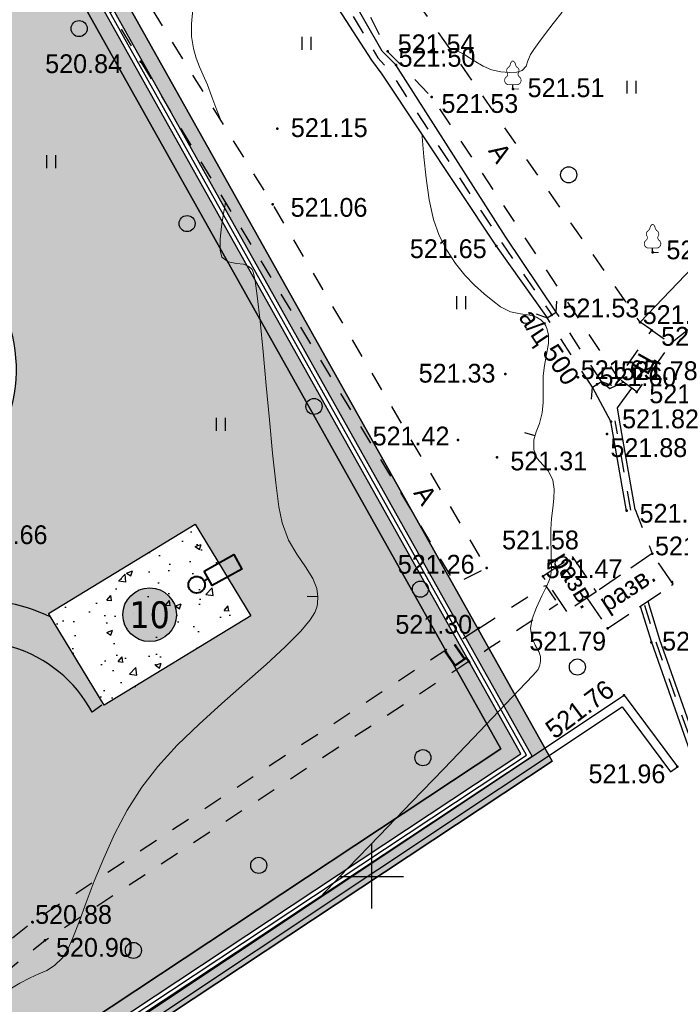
# Model space of a CAD drawing. Header units: millimetres. Extents: x -1128748 to 3035412, y -2195448 to -435774.
# Tile 127 of 159: x 906588 to 937376, y -1544673 to -1498815. Entities that reach past the tile are written whole.
import ezdxf
from ezdxf.enums import TextEntityAlignment as Align

# ---------------------------------------------------------------- set-up
doc = ezdxf.new("R2010")
doc.units = ezdxf.units.MM
for name, pattern in [('Д_ТРОТ_ТРУБА', [3, 1.5, -1.5]), ('ДОРОГИ_СТРОЯЩ', [9, 8, -1]), ('ЗД_СТР_РАЗВ', [3, 2, -1])]:
    doc.linetypes.add(name, pattern=pattern)
for name, color, linetype in [('(001) Сетка', 92, 'Continuous'), ('(004) Точки рельефа', 7, 'Continuous'), ('(004a) Точки рельефа (отк.)', 7, 'Continuous'), ('(007) Здания', 7, 'Continuous'), ('(017) Канализация', 22, 'KANALIS_K_1'), ('(022) Возд. Линии', 7, 'Continuous'), ('(025) Дорога', 7, 'Continuous'), ('(027) Гидрография', 7, 'Continuous'), ('(028) Гидротехн.', 7, 'Continuous'), ('(031) Горизонтали', 42, 'Continuous'), ('(035) Откосы', 7, 'Continuous'), ('(036) Растительность', 7, 'Continuous'), ('(038) Деревья', 7, 'Continuous'), ('(040) Ограда', 7, 'Continuous'), ('1', 7, 'Continuous'), ('GLUXOY OG', 7, 'Continuous'), ('Цоколь', 7, 'Continuous')]:
    doc.layers.add(name, color=color, linetype=linetype)
doc.layers.add('(042) Бергштрих', color=32, linetype='Continuous', lineweight=30)
doc.styles.add('BM-431', font='txt')
doc.styles.add('D-431', font='txt')
doc.styles.get("Standard").update_dxf_attribs({"font": 'arial.ttf'})
doc.styles.add('Tahoma', font='tahoma.ttf')
doc.linetypes.add('KANALIS_K_1', pattern='A,1,[">",Standard,S=1.8,R=0,X=-0.9,Y=-0.9],3,-1,["К",Standard,S=1.8,R=0,X=-0.9,Y=-0.9],-1,10', length=16)
doc.linetypes.add('ОГРАДА_БЕТ', pattern='A,4,["|",Standard,S=0.8,R=0,X=0,Y=-0.8],4', length=8)
doc.linetypes.add('ОГРАДА_ГЛИН', pattern='A,4,["|",Standard,S=0.8,R=0,X=0,Y=-0.8],0.5,["|",Standard,S=0.8,R=0,X=0,Y=-0.8],3.5', length=8)
doc.linetypes.add('ОТКОСЫ_НЕУКР', pattern='A,0.5,["|",Standard,S=1.2,R=0,X=0,Y=-1.2],1,["|",Standard,S=0.5,R=0,X=0,Y=-0.5],0.5', length=2)

# ---------------------------------------------------------------- blocks, each defined once
blk = doc.blocks.new('d')
at = {"layer": '(038) Деревья'}
blk.add_ellipse((0, 0), major_axis=(0.265, 0.265), ratio=1, start_param=5.497787, end_param=11.780972, dxfattribs=at)
blk = doc.blocks.new('I04010')
for p, q in [((-0.412273, 0.007146), (-0.412273, 1.207146)), ((0.387727, 1.207146), (0.387727, 0.007146))]:
    blk.add_line(p, q)
blk = doc.blocks.new('Setka')
at = {"layer": '(001) Сетка'}
for p, q in [((0, 1.5), (0, -1.5)), ((-1.5, 0), (1.5, 0))]:
    blk.add_line(p, q, dxfattribs=at)
blk = doc.blocks.new('karagach-flat-41')
at = {"layer": '(038) Деревья', "const_width": 0.0375}
for points in [[(-0.208, 1.009, 0.430853), (-0.255, 0.753, 0.548276)], [(-0.208, 1.009, 0.181567), (-0.117, 1.159, 0.303004)], [(0, 1.312, 0.246034), (-0.117, 1.159, 0.489079)], [(0, 1.312, -0.246034), (0.117, 1.159, -0.489079)], [(0.208, 1.009, -0.181567), (0.117, 1.159, -0.303004)], [(0.208, 1.009, -0.430853), (0.255, 0.753, -0.548276)], [(-0.315, 0.559, 0.626949), (-0.218, 0.206, 0.702465)], [(-0.315, 0.559, 0.383603), (-0.255, 0.753, 0.352912)], [(0.315, 0.559, -0.626949), (0.218, 0.206, -0.702465)], [(0.315, 0.559, -0.383603), (0.255, 0.753, -0.352912)]]:
    blk.add_lwpolyline(points, format="xyb", dxfattribs=at)
for points in [[(0, 0.206), (-0.218, 0.206)], [(0, 0), (0, 0.206)], [(0, 0.206), (0.218, 0.206)], [(0, 0), (0.281, 0)]]:
    blk.add_lwpolyline(points, dxfattribs=at)
at = {"layer": '(038) Деревья'}
blk.add_lwpolyline([(0, 0), (0, 0.206)], dxfattribs=at)
blk = doc.blocks.new('karagach-flat-40-flat-1')
at = {"layer": '(038) Деревья', "const_width": 0.0375}
for points in [[(-0.208, 1.009, 0.430853), (-0.255, 0.753, 0.548276)], [(-0.208, 1.009, 0.181567), (-0.117, 1.159, 0.303004)], [(0, 1.312, 0.246034), (-0.117, 1.159, 0.489079)], [(0, 1.312, -0.246034), (0.117, 1.159, -0.489079)], [(0.208, 1.009, -0.181567), (0.117, 1.159, -0.303004)], [(0.208, 1.009, -0.430853), (0.255, 0.753, -0.548276)], [(-0.315, 0.559, 0.626949), (-0.218, 0.206, 0.702465)], [(-0.315, 0.559, 0.383603), (-0.255, 0.753, 0.352912)], [(0.315, 0.559, -0.626949), (0.218, 0.206, -0.702465)], [(0.315, 0.559, -0.383603), (0.255, 0.753, -0.352912)]]:
    blk.add_lwpolyline(points, format="xyb", dxfattribs=at)
for points in [[(0, 0.206), (-0.218, 0.206)], [(0, 0), (0, 0.206)], [(0, 0.206), (0.218, 0.206)], [(0, 0), (0.281, 0)]]:
    blk.add_lwpolyline(points, dxfattribs=at)
at = {"layer": '(038) Деревья'}
blk.add_lwpolyline([(0, 0), (0, 0.206)], dxfattribs=at)
blk = doc.blocks.new('A$C05d28b1e')
at = {"layer": '(004) Точки рельефа', "color": 7, "linetype": 'ByBlock', "lineweight": -2}
for p in [(-14907, 26254), (-26424, 25780), (-9071, 24497), (-12857, 24135), (-20053, 22648), (-20261, 19133), (-9844, 17183), (-2560, 16887), (-7259, 13976), (-2596, 13263), (-9423, 11234), (-4498, 9010), (-11629, 8160), (-3773, 4854), (-6262, 2603), (-10293, 2193), (-1648, 1539), (-10649, -610), (-4654, -626), (-2611, -1269), (-3888, -3735), (-1406, -7062), (-31459, -14302), (-31455, -14304), (-30870, -15143)]:
    blk.add_point(p, dxfattribs=at)
at = {"layer": '(004a) Точки рельефа (отк.)', "color": 7, "linetype": 'ByBlock', "lineweight": -2}
for p in [(-14522, 25619), (-3144, 13637), (-6030, 11068), (-4164, 11022), (-5155, 10744), (-3298, 10393), (-4679, 8434), (-9808, 7352), (-2573, 2863), (-7668, 1805)]:
    blk.add_point(p, dxfattribs=at)
at = {"layer": '(007) Здания', "linetype": 'ЗД_СТР_РАЗВ', "ltscale": 600}
for points in [[(-4654, -626), (-1608, 1440), (-2573, 2863), (-5619, 797)], [(-7668, 1805), (-6305, 2730), (-5191, 1088), (-6555, 163)]]:
    blk.add_lwpolyline(points, close=True, dxfattribs=at)
at = {"layer": '(025) Дорога', "linetype": 'Д_ТРОТ_ТРУБА', "ltscale": 600, "flags": 128}
for points in [[(-2596, 13263), (-3144, 13637), (-13462, 28471), (-17211, 34931), (-24202, 51467), (-24593, 54534), (-22584, 57991), (-18196, 60973), (-5102, 68075), (38937, 59146), (59831, 53401), (40293, 39065), (36909, 36534)], [(-25477, 47107), (-14907, 26254), (-12857, 24135), (-4164, 11022)], [(-32885, 36540), (-26424, 25780), (-11763, 1473), (-10293, 2193), (-20261, 19133), (-31505, 37317), (-32885, 36540)], [(-3298, 10393), (-4164, 11022), (-2596, 13263), (-1712, 12644), (-3298, 10393)], [(-3379, 4923), (-2573, 2863)], [(-10649, -610), (-7558, 1379), (-6970, 523)], [(-10649, -610), (-31459, -14302), (-41295, -22160), (-53952, -32202), (-53258, -33117), (-51880, -32135), (-43532, -25342), (-30870, -15143), (-10168, -1527), (-6970, 523)]]:
    blk.add_lwpolyline(points, dxfattribs=at)
at = {"layer": '(027) Гидрография', "color": 3, "ltscale": 600}
for points in [[(-4498, 9010), (-5365, 10608)], [(-4945, 10880), (-4548, 10545), (-3930, 10843)], [(-4104, 9079), (-4193, 9656), (-3534, 10564)]]:
    blk.add_lwpolyline(points, dxfattribs=at)
at = {"layer": '(028) Гидротехн.', "ltscale": 600}
for points in [[(-7049, 14112), (-9397, 17594), (-14522, 25619), (-15158, 26263), (-17417, 30209), (-20727, 37369), (-25662, 47079), (-27517, 50208), (-31513, 56567)], [(-32267, 56099), (-26306, 46938), (-21495, 37129), (-18218, 29815), (-15652, 25845), (-15177, 25186), (-9844, 17183), (-7469, 13840)], [(-3773, 4854), (-4498, 9010)], [(-3379, 4923), (-4104, 9079)], [(-2785, 641), (-2231, -1143), (-68, -7283)], [(-3131, 407), (-2611, -1269), (-404, -7534)]]:
    blk.add_lwpolyline(points, dxfattribs=at)
at = {"layer": '(028) Гидротехн.', "color": 3, "linetype": 'Д_ТРОТ_ТРУБА', "ltscale": 600, "flags": 128}
for points in [[(-31890, 56333), (-26014, 47040), (-21105, 37304), (-17797, 30023), (-15360, 25947), (-14809, 25337), (-9552, 17285), (-7259, 13976)], [(-3576, 4888), (-4301, 9044)], [(-2940, 466), (-2421, -1206), (-215, -7467)]]:
    blk.add_lwpolyline(points, dxfattribs=at)
at = {"layer": '(028) Гидротехн.', "linetype": 'Д_ТРОТ_ТРУБА', "ltscale": 600}
for points in [[(-7984, 14025), (-7469, 13840), (-7049, 14112), (-7025, 14612)], [(-5365, 10608), (-7469, 13840)], [(-4945, 10880), (-7049, 14112)], [(-5403, 10061), (-5365, 10608), (-4945, 10880), (-4479, 10701)]]:
    blk.add_lwpolyline(points, dxfattribs=at)
at = {"layer": '(031) Горизонтали', "color": 42, "linetype": 'Continuous', "lineweight": 0, "ltscale": 600}
for points in [[(-22680, 23046), (-22867, 23522), (-23094, 24143), (-23302, 24694), (-23499, 25140), (-23677, 25535), (-23830, 25932), (-23954, 26386), (-24043, 26951), (-24053, 27542), (-23986, 28198)], [(-12033, 26416), (-12033, 26416), (-11706, 26310), (-11310, 26084), (-10882, 25811), (-10455, 25558), (-10065, 25397), (-9627, 25304), (-9228, 25261), (-8889, 25277), (-8634, 25362), (-8455, 25559), (-8372, 25814), (-8243, 26114), (-8094, 26334), (-7858, 26663), (-7550, 27078), (-7186, 27557), (-6781, 28077)], [(-18086, -13176), (-16756, -11794), (-15283, -10264), (-13772, -8696), (-12295, -7160), (-10921, -5731), (-9724, -4481), (-8772, -3483), (-8138, -2810), (-7893, -2534), (-7807, -2334), (-7776, -2154), (-7783, -1935), (-7867, -1701), (-8030, -1396), (-8187, -1031), (-8253, -616), (-8166, -183), (-7962, 352), (-7716, 890), (-7501, 1332), (-7388, 1579), (-7338, 1736), (-7305, 1863), (-7281, 2025), (-7275, 2222), (-7281, 2552), (-7292, 2980), (-7300, 3472), (-7300, 3993), (-7268, 4499), (-7211, 4975), (-7161, 5425), (-7150, 5858), (-7212, 6277), (-7410, 6698), (-7677, 6999), (-7932, 7298), (-8092, 7714), (-8094, 8161), (-7980, 8536), (-7827, 8925), (-7710, 9415), (-7665, 9898), (-7656, 10278), (-7662, 10659), (-7657, 11148), (-7599, 11629), (-7497, 12136), (-7416, 12642), (-7413, 13030), (-7469, 13304), (-7542, 13475), (-7590, 13556), (-7645, 13631), (-7766, 13753), (-7970, 13878), (-8281, 13969), (-8713, 14032), (-9175, 14129), (-9644, 14359), (-10007, 14627), (-10416, 14960), (-10854, 15361), (-11302, 15832), (-11740, 16375), (-12149, 16991), (-12510, 17682), (-12769, 18430), (-12969, 19343), (-13119, 20341), (-13226, 21343), (-13298, 22268), (-13304, 22376)], [(-32510, -17429), (-32053, -17150), (-31570, -16892), (-31158, -16714), (-30788, -16547), (-30430, -16321), (-30053, -15969), (-29824, -15608), (-29572, -15035), (-29287, -14285), (-28959, -13392), (-28581, -12391), (-28141, -11317), (-27632, -10206), (-27043, -9092), (-26366, -8009), (-25616, -7046), (-24709, -6065), (-23697, -5084), (-22634, -4119), (-21575, -3186), (-20571, -2302), (-19679, -1484), (-18950, -748), (-18521, -230), (-18307, 113), (-18222, 317), (-18198, 411), (-18175, 561), (-18161, 844), (-18212, 1231), (-18388, 1699), (-18729, 2253), (-19133, 2828), (-19524, 3486), (-19829, 4288), (-19973, 5041), (-20120, 6159), (-20270, 7540), (-20420, 9085), (-20569, 10691), (-20713, 12257), (-20853, 13682), (-20985, 14865), (-21084, 15569), (-21154, 15921), (-21198, 16060), (-21219, 16098), (-21275, 16161), (-21403, 16256), (-21625, 16336), (-21949, 16380), (-22337, 16445), (-22628, 16663), (-22717, 17001), (-22715, 17502), (-22653, 18093), (-22557, 18696), (-22463, 19212)]]:
    blk.add_lwpolyline(points, dxfattribs=at)
at = {"layer": '(035) Откосы', "linetype": 'ОТКОСЫ_НЕУКР', "ltscale": 600}
for points in [[(-3144, 13637), (3538, 20617), (13070, 26067), (16560, 29702), (32147, 37578)], [(31313, 34229), (18232, 28730), (16486, 26110), (10621, 20343), (5487, 18347), (-1712, 12644)]]:
    blk.add_lwpolyline(points, dxfattribs=at)
at = {"layer": '(040) Ограда', "linetype": 'ОГРАДА_БЕТ', "ltscale": 600, "flags": 128}
blk.add_lwpolyline([(-26973, -19086), (-3888, -3735), (-1406, -7062)], dxfattribs=at)
at = {"layer": '(040) Ограда', "ltscale": 600, "flags": 128}
for points in [[(-26752, -19419), (-3982, -4278), (-1727, -7301)], [(-1727, -7301), (-1406, -7062)]]:
    blk.add_lwpolyline(points, dxfattribs=at)
at = {"layer": '(042) Бергштрих', "color": 32, "linetype": 'Continuous', "lineweight": 30, "ltscale": 600}
for p, q in [((-8037, 8349), (-8515, 8494)), ((-18161, 844), (-18661, 868))]:
    blk.add_line(p, q, dxfattribs=at)
at = {"layer": '(001) Сетка', "xscale": 1000, "yscale": 1000, "zscale": 1000}
blk.add_blockref('Setka', (-15665, -12169), dxfattribs=at)
at = {"layer": '(022) Возд. Линии', "xscale": 1000, "yscale": 1000, "zscale": 1000}
for name, p in [('karagach-flat-41', (-9071, 24497)), ('karagach-flat-40-flat-1', (-2560, 16887))]:
    blk.add_blockref(name, p, dxfattribs=at)
at = {"layer": '(036) Растительность', "linetype": 'Continuous', "xscale": 500, "yscale": 500, "zscale": 500}
for p in [(-18685, 26327), (-3540, 24281), (-30582, 20810), (-11469, 14246), (-22678, 8578)]:
    blk.add_blockref('I04010', p, dxfattribs=at)
at = {"layer": '(038) Деревья', "linetype": 'Continuous', "xscale": 1000, "yscale": 1000, "zscale": 1000}
for p in [(-29285, 27313), (-6469, 20504), (-24254, 18231), (-18339, 9717), (-13381, 1207), (-6064, -2421), (-13264, -6643), (-20915, -11658), (-26756, -15619)]:
    blk.add_blockref('d', p, dxfattribs=at)
at = {"layer": '(004) Точки рельефа', "linetype": 'ByBlock', "char_height": 875, "attachment_point": 4, "style": 'D-431'}
for s, insert in [('521.54', (-14437, 26599)), ('520.84', (-30866, 25672)), ('521.51', (-8384, 24552)), ('521.53', (-12399, 23817)), ('521.15', (-19417, 22694)), ('521.06', (-19428, 18981)), ('521.65', (-13872, 17056)), ('521.88', (-1914, 17002)), ('521.53', (-6758, 14296)), ('521.79', (-2159, 12975)), ('521.33', (-13462, 11257)), ('521.82', (-3979, 9130)), ('521.42', (-15606, 8331)), ('521.75', (-3165, 4735)), ('520.66', (-34337, 3735)), ('521.58', (-9574, 3491)), ('521.26', (-14434, 2359)), ('521.30', (-14548, -440)), ('521.79', (-8305, -1222)), ('521.71', (-2115, -1223)), ('521.96', (-5544, -7402)), ('520.90', (-30362, -15484))]:
    blk.add_mtext(s, dxfattribs=dict(at, insert=insert))
at = {"layer": '(004) Точки рельефа', "linetype": 'ByBlock', "insert": (-7386, -5462), "char_height": 875, "attachment_point": 4, "rotation": 36.9132, "style": 'D-431'}
blk.add_mtext('521.76', dxfattribs=at)
at = {"layer": '(004a) Точки рельефа (отк.)', "linetype": 'ByBlock', "char_height": 875, "attachment_point": 4, "style": 'D-431'}
for s, insert in [('521.50', (-14397, 25969)), ('521.76', (-3019, 13987)), ('521.65', (-5905, 11418)), ('521.78', (-4039, 11372)), ('521.60', (-5030, 11094)), ('521.80', (-2711, 10296)), ('521.88', (-4524, 7791)), ('521.31', (-9188, 7171)), ('521.86', (-2448, 3213)), ('521.47', (-7543, 2155)), ('520.88', (-31334, -13952))]:
    blk.add_mtext(s, dxfattribs=dict(at, insert=insert))
at = {"layer": '(007) Здания', "style": 'BM-431'}
for rotation, p in [(301.7107, (-7293, 2590)), (33.2558, (-4673, 119))]:
    blk.add_text('разв.', height=880, rotation=rotation, dxfattribs=at).set_placement(p)
at = {"layer": '(017) Канализация', "color": 0, "linetype": 'Continuous', "style": 'BM-431'}
blk.add_text('а/ц 500', height=875, rotation=303.8418, dxfattribs=at).set_placement((-8830, 13872))
at = {"layer": '(025) Дорога', "linetype": 'ДОРОГИ_СТРОЯЩ', "style": 'BM-431'}
for s, rotation, p in [('A', 302.9978, (-10245, 21620)), ('Ц', 61.1259, (-2794, 11121)), ('A', 303.328, (-13728, 5684)), ('Ц', 34.7198, (-11860, -2481))]:
    blk.add_text(s, height=875, rotation=rotation, dxfattribs=at).set_placement(p)
blk = doc.blocks.new('Eksplikatsia')
h = blk.add_hatch(color=2)
h.dxf.hatch_style = 1
edge = h.paths.add_edge_path()
edge.add_arc((0, 0), 1250, 0, 360)
at = {"lineweight": 30}
blk.add_circle((0, 0), 1250, dxfattribs=at)
at = {"color": 1}
blk.add_attdef('№', text='', height=1250, dxfattribs=at).set_placement((0, 0), align=Align.MIDDLE_CENTER)
blk = doc.blocks.new('свеьтильник')
at = {"layer": '1', "color": 5, "lineweight": 40, "ltscale": 100}
blk.add_line((159785, -517250), (160285, -517250), dxfattribs=at)
blk.add_lwpolyline([(160285, -516405), (163746, -516405), (163746, -518094), (160285, -518094)], close=True, dxfattribs=at)
blk.add_circle((158941, -517250), 844, dxfattribs=at)

msp = doc.modelspace()

# ---------------------------------------------------------------- hatches: boundary and pattern name
at = {"true_color": 0xb1ab95}
h = msp.add_hatch(color=253, dxfattribs=at)
h.dxf.hatch_style = 1
edge = h.paths.add_edge_path(flags=17)
edge.add_line((854224.295, -1667049.643), (853810.783, -1666481.464))
edge.add_line((853810.783, -1666481.464), (852827.221, -1667339.24))
edge.add_line((852827.221, -1667339.24), (815440.58, -1615968.894))
edge.add_line((815440.58, -1615968.894), (760125.341, -1531886.892))
edge.add_arc((765556.726, -1527471.006), 7000, 211.2865698, 219.1121956, ccw=False)
edge.add_line((759574.662, -1531106.237), (759125.32, -1530366.809))
edge.add_line((759125.32, -1530366.809), (739849.075, -1501065.928))
edge.add_line((739849.075, -1501065.928), (867641.622, -1423424.945))
edge.add_line((867641.622, -1423424.945), (872736.299, -1432503.276))
edge.add_line((872736.299, -1432503.276), (869925.246, -1434165.042))
edge.add_line((869925.246, -1434165.042), (872978.56, -1439330.046))
edge.add_line((872978.56, -1439330.046), (875673.405, -1437736.978))
edge.add_line((875673.405, -1437736.978), (929008.56, -1532776.209))
edge.add_line((929008.56, -1532776.209), (898384.261, -1553037.605))
edge.add_line((898384.261, -1553037.605), (898152.793, -1558086.794))
edge.add_line((898152.793, -1558086.794), (899509.178, -1559924.781))
edge.add_line((899509.178, -1559924.781), (878638.122, -1578672))
edge.add_line((878638.122, -1578672), (909605.434, -1618599.64))
edge.add_line((909605.434, -1618599.64), (863029.106, -1658591.093))
edge.add_line((863029.106, -1658591.093), (860161.857, -1655252.787))
edge.add_line((860161.857, -1655252.787), (855791.421, -1659006.526))
edge.add_line((855791.421, -1659006.526), (858808.572, -1663152.179))
edge.add_line((858808.572, -1663152.179), (859919.116, -1662183.661))
edge.add_line((859919.116, -1662183.661), (857378.305, -1659225.423))
edge.add_line((857378.305, -1659225.423), (860033.405, -1656944.975))
edge.add_line((860033.405, -1656944.975), (862574.754, -1659903.839))
edge.add_line((862574.754, -1659903.839), (910566.72, -1618696.887))
edge.add_line((910566.72, -1618696.887), (879590.364, -1578757.587))
edge.add_line((879590.364, -1578757.587), (900449.93, -1560020.69))
edge.add_line((900449.93, -1560020.69), (898863.427, -1557870.876))
edge.add_line((898863.427, -1557870.876), (899067.233, -1553425.08))
edge.add_line((899067.233, -1553425.08), (929937.41, -1533001.009))
edge.add_line((929937.41, -1533001.009), (867897.441, -1422450.454))
edge.add_line((867897.441, -1422450.454), (738865.476, -1500844.452))
edge.add_line((738865.476, -1500844.452), (814864.871, -1616367.433))
edge.add_line((814864.871, -1616367.433), (852711.123, -1668369.298))
edge.add_line((852711.123, -1668369.298), (854224.295, -1667049.643))
h.paths.add_polyline_path([(814535.895, -1616595.17), (738303.419, -1500717.895), (868043.623, -1421893.602), (930468.181, -1533129.466), (899457.503, -1553646.495), (899269.503, -1557747.495), (900987.503, -1560075.495), (880134.503, -1578806.495), (911114.218, -1618750.126), (862835.35, -1660207.249), (863356.343, -1660813.835), (860701.243, -1663094.283), (860179.746, -1662487.11), (859044.865, -1663476.853), (860219.085, -1665090.267), (865048.531, -1660942.288), (864201.846, -1659956.502), (912075.486, -1618847.35), (881086.745, -1578892.082), (901928.255, -1560171.403), (899980.136, -1557531.577), (900140.475, -1554033.97), (931397.031, -1533354.266), (868299.442, -1420919.111), (737319.82, -1500496.418), (813960.186, -1616993.708), (852528.684, -1669987.96), (854874.101, -1667942.495), (854460.588, -1667374.316), (852644.782, -1668957.902)])
at = {"true_color": 0x7abf6e, "transparency": 33554687}
h = msp.add_hatch(color=83, dxfattribs=at)
h.dxf.hatch_style = 1
edge = h.paths.add_edge_path()
edge.add_line((878638.122, -1578672), (899509.178, -1559924.781))
edge.add_line((899509.178, -1559924.781), (898152.793, -1558086.794))
edge.add_line((898152.793, -1558086.794), (898384.261, -1553037.605))
edge.add_line((898384.261, -1553037.605), (929008.56, -1532776.209))
edge.add_line((929008.56, -1532776.209), (875673.405, -1437736.978))
edge.add_line((875673.405, -1437736.978), (872978.56, -1439330.046))
edge.add_line((872978.56, -1439330.046), (868795.118, -1441733.499))
edge.add_arc((870289.584, -1444334.762), 3000, 119.8780372, 209.8780372)
edge.add_line((867688.321, -1445829.228), (896618.904, -1496185.713))
edge.add_line((896618.904, -1496185.713), (905490.406, -1511627.422))
edge.add_arc((899420.792, -1515114.51), 7000, -55.2700175, 29.8780372, ccw=False)
edge.add_line((903408.76, -1520867.432), (892375.866, -1527504.773))
edge.add_arc((893919.349, -1530077.255), 3000, 120.9636572, 139.566005)
edge.add_line((891635.888, -1528131.54), (896314.491, -1535824.948))
edge.add_arc((904433.25, -1534104.335), 8299.082, 65.8592434, 191.9656761, ccw=False)
edge.add_line((907827.406, -1526531.062), (914768.333, -1522311.696))
edge.add_line((914768.333, -1522311.696), (917365.577, -1526584.204))
edge.add_line((917365.577, -1526584.204), (910529.563, -1530739.793))
edge.add_line((910529.563, -1530739.793), (909961.582, -1531085.067))
edge.add_arc((904433.25, -1534104.335), 6299.082, 28.6409169, 117.7969688)
edge.add_arc((902425.033, -1530303.123), 2000, 0, 117.6874333, ccw=False)
edge.add_arc((902425.033, -1530303.123), 2000, -180, 0, ccw=False)
edge.add_arc((902425.033, -1530303.123), 2000, 118.0084193, 180, ccw=False)
edge.add_arc((904433.25, -1534104.335), 6299.082, 117.8988838, 214.6253335)
edge.add_line((899249.829, -1537683.522), (902212.028, -1539306.181))
edge.add_line((902212.028, -1539306.181), (902307.05, -1543537.165))
edge.add_line((902307.05, -1543537.165), (900888.071, -1544399.462))
edge.add_arc((892007.711, -1545105.393), 8908.375, -114.3828369, 4.5450819, ccw=False)
edge.add_arc((874063.365, -1556014.126), 14537.88, -112.551967, 11.084172, ccw=False)
edge.add_arc((860604.596, -1568304.018), 7964.658, 229.5899737, 351.7977062, ccw=False)
edge.add_line((855441.481, -1574368.506), (852732.161, -1576014.929))
edge.add_line((852732.161, -1576014.929), (849020.511, -1573981.729))
edge.add_line((849020.511, -1573981.729), (848925.488, -1569750.745))
edge.add_line((848925.488, -1569750.745), (849879.222, -1569171.172))
edge.add_line((849879.222, -1569171.172), (843542.809, -1558749.703))
edge.add_line((843542.809, -1558749.703), (830388.45, -1565824.829))
edge.add_line((830388.45, -1565824.829), (825616.425, -1584189.753))
edge.add_line((825616.425, -1584189.753), (841687.464, -1623612.7))
edge.add_line((841687.464, -1623612.7), (847743.549, -1618639.288))
edge.add_arc((845839.611, -1616320.879), 3000, 309.3937167, 399.3937167)
edge.add_line((848158.021, -1614416.941), (846254.083, -1612098.532))
edge.add_line((846254.083, -1612098.532), (876393.407, -1587347.347))
edge.add_line((876393.407, -1587347.347), (894167.517, -1608990.742))
edge.add_line((894167.517, -1608990.742), (896698.233, -1612081.631))
edge.add_line((896698.233, -1612081.631), (893602.567, -1614623.028))
edge.add_line((893602.567, -1614623.028), (891064.487, -1611531.402))
edge.add_line((891064.487, -1611531.402), (891070.301, -1611526.642))
edge.add_line((891070.301, -1611526.642), (889804.581, -1609984.873))
edge.add_line((889804.581, -1609984.873), (851912.2, -1641096.326))
edge.add_line((851912.2, -1641096.326), (861422.256, -1654163.423))
edge.add_line((861422.256, -1654163.423), (860158.488, -1655248.864))
edge.add_line((860158.488, -1655248.864), (863029.106, -1658591.093))
edge.add_line((863029.106, -1658591.093), (909605.434, -1618599.64))
edge.add_line((909605.434, -1618599.64), (878638.122, -1578672))
at = {"true_color": 0x6a644e}
h = msp.add_hatch(dxfattribs=at)
h.set_pattern_fill('AR-HBONE', color=251, scale=3)
h.set_pattern_definition([(45, (-1094104.56, -39262.56), (0, 431.052294), [914.4, -304.8]), (135, (-1093889.03, -39047.03), (4e-14, 431.052294), [914.4, -304.8])])
edge = h.paths.add_edge_path()
edge.add_arc((902422.764, -1530304.994), 2000, -180, 0, ccw=False)
edge.add_arc((902422.764, -1530304.994), 2000, 118.0084193, 180, ccw=False)
edge.add_arc((904430.981, -1534106.207), 6299.082, 117.8988838, 214.6253335)
edge.add_line((899247.559, -1537685.393), (902209.758, -1539308.052))
edge.add_line((902209.758, -1539308.052), (902304.781, -1543539.036))
edge.add_line((902304.781, -1543539.036), (900885.802, -1544401.333))
edge.add_arc((892005.441, -1545107.264), 8908.375, -114.3828369, 4.5450819, ccw=False)
edge.add_arc((874061.096, -1556015.997), 14537.88, -112.551967, 11.084172, ccw=False)
edge.add_arc((860602.326, -1568305.889), 7964.658, 229.5899737, 351.7977062, ccw=False)
edge.add_line((855439.212, -1574370.378), (852729.892, -1576016.8))
edge.add_line((852729.892, -1576016.8), (849018.241, -1573983.6))
edge.add_line((849018.241, -1573983.6), (848923.219, -1569752.616))
edge.add_line((848923.219, -1569752.616), (849876.953, -1569173.043))
edge.add_line((849876.953, -1569173.043), (843542.809, -1558749.703))
edge.add_line((843542.809, -1558749.703), (845306.635, -1557801.021))
edge.add_line((845306.635, -1557801.021), (847295.501, -1561073.859))
edge.add_arc((854987.339, -1563140.596), 7964.658, 77.6128537, 164.9602861, ccw=False)
edge.add_line((856695.888, -1555361.352), (855007.681, -1552583.273))
edge.add_line((855007.681, -1552583.273), (856771.508, -1551634.592))
edge.add_line((856771.508, -1551634.592), (860097.726, -1557108.15))
edge.add_line((860097.726, -1557108.15), (861051.46, -1556528.577))
edge.add_line((861051.46, -1556528.577), (861282.267, -1556655.011))
edge.add_arc((867056.687, -1554431.517), 6187.718, 95.795805, 201.0596551, ccw=False)
edge.add_line((866431.83, -1548275.43), (865590.64, -1546891.185))
edge.add_line((865590.64, -1546891.185), (867354.467, -1545942.503))
edge.add_line((867354.467, -1545942.503), (868929.257, -1548533.947))
edge.add_arc((867056.687, -1554431.517), 6187.718, 36.8840899, 72.3845517, ccw=False)
edge.add_arc((875355.494, -1548204.2), 4187.718, 216.8840902, 396.8840939)
edge.add_line((878705.046, -1545690.739), (879504.897, -1545090.541))
edge.add_line((879504.897, -1545090.541), (879457.386, -1542975.049))
edge.add_line((879457.386, -1542975.049), (880411.119, -1542395.476))
edge.add_line((880411.119, -1542395.476), (878819.339, -1539776.074))
edge.add_line((878819.339, -1539776.074), (880583.166, -1538827.393))
edge.add_line((880583.166, -1538827.393), (882120.281, -1541356.838))
edge.add_line((882120.281, -1541356.838), (883074.014, -1540777.265))
edge.add_line((883074.014, -1540777.265), (886785.665, -1542810.466))
edge.add_line((886785.665, -1542810.466), (886880.687, -1547041.45))
edge.add_line((886880.687, -1547041.45), (885929.186, -1547619.666))
edge.add_arc((874061.096, -1556015.997), 14537.88, 23.2798307, 35.2783041, ccw=False)
edge.add_arc((892005.441, -1545107.264), 6908.375, 228.3621854, 297.6393139)
edge.add_arc((894495.65, -1549359.319), 2000, 180, 290.9348947, ccw=False)
edge.add_arc((894495.65, -1549359.319), 2000, 0, 180, ccw=False)
edge.add_arc((894495.65, -1549359.319), 2000, 309.7757113, 360, ccw=False)
edge.add_arc((892005.441, -1545107.264), 6908.375, 303.071292, 353.9186524)
edge.add_line((898874.939, -1545839.14), (894976.502, -1543703.62))
edge.add_line((894976.502, -1543703.62), (894881.479, -1539472.636))
edge.add_line((894881.479, -1539472.636), (895835.213, -1538893.063))
edge.add_line((895835.213, -1538893.063), (890476.883, -1530075.502))
edge.add_line((890476.883, -1530075.502), (891635.888, -1528131.54))
edge.add_line((891635.888, -1528131.54), (896312.221, -1535826.819))
edge.add_arc((904430.981, -1534106.207), 8299.082, 64.3355579, 191.9656761, ccw=False)
edge.add_line((908025.312, -1526625.862), (910527.294, -1530741.665))
edge.add_line((910527.294, -1530741.665), (909959.313, -1531086.938))
edge.add_arc((904430.981, -1534106.207), 6299.082, 28.6409169, 117.7969688)
edge.add_arc((902422.764, -1530304.994), 2000, 0, 117.6874333, ccw=False)
edge = h.paths.add_edge_path(flags=16)
edge.add_arc((853512.324, -1559460.536), 2000, -180, 0, ccw=False)
edge.add_arc((853512.324, -1559460.536), 2000, 111.8644993, 180, ccw=False)
edge.add_arc((854987.339, -1563140.596), 5964.658, 111.8492415, 188.521339)
edge.add_line((849088.527, -1564024.426), (851586.114, -1568134.405))
edge.add_line((851586.114, -1568134.405), (852539.848, -1567554.832))
edge.add_line((852539.848, -1567554.832), (856251.498, -1569588.033))
edge.add_line((856251.498, -1569588.033), (856315.855, -1572453.575))
edge.add_arc((860602.326, -1568305.889), 5964.658, 224.0572739, 304.6158692)
edge.add_arc((862911.452, -1571530.852), 2000, 180, 302.657356, ccw=False)
edge.add_arc((862911.452, -1571530.852), 2000, 0, 180, ccw=False)
edge.add_arc((862911.452, -1571530.852), 2000, 308.5491921, 360, ccw=False)
edge.add_arc((860602.326, -1568305.889), 5964.658, 306.5906789, 358.4035599)
edge.add_arc((874061.096, -1556015.997), 14537.88, 215.2783041, 238.9592321, ccw=False)
edge.add_line((862193.005, -1564412.328), (861241.504, -1564990.545))
edge.add_line((861241.504, -1564990.545), (857529.853, -1562957.345))
edge.add_line((857529.853, -1562957.345), (857434.831, -1558726.361))
edge.add_line((857434.831, -1558726.361), (858315.804, -1558191.004))
edge.add_arc((854987.339, -1563140.596), 5964.658, 56.0802584, 111.8338476)
edge.add_arc((853512.324, -1559460.536), 2000, 0, 111.8185898, ccw=False)
edge = h.paths.add_edge_path(flags=16)
edge.add_arc((874061.096, -1556015.997), 12537.88, 3.7321952, 35.9163453, ccw=False)
edge.add_arc((884584.996, -1555424.117), 2000, 0.0002223, 6.4377947, ccw=False)
edge.add_arc((874061.096, -1556015.997), 12537.88, -92.7611376, 2.7058219, ccw=False)
edge.add_arc((873450.201, -1566539.333), 2000, 263.1571303, 270.1981272, ccw=False)
edge.add_arc((874061.096, -1556015.997), 12537.88, 215.9163453, 266.1163951, ccw=False)
edge.add_line((863906.989, -1563370.76), (864858.132, -1562792.761))
edge.add_line((864858.132, -1562792.761), (864763.11, -1558561.777))
edge.add_line((864763.11, -1558561.777), (863269.626, -1557743.663))
edge.add_line((863269.626, -1557743.663), (863707.136, -1556944.979))
edge.add_arc((867056.687, -1554431.517), 4187.718, 81.799603, 216.8841104, ccw=False)
edge.add_line((867654.005, -1550286.617), (871399.084, -1556449.443))
edge.add_line((871399.084, -1556449.443), (870445.35, -1557029.015))
edge.add_line((870445.35, -1557029.015), (870540.372, -1561259.999))
edge.add_line((870540.372, -1561259.999), (874252.023, -1563293.2))
edge.add_line((874252.023, -1563293.2), (877868.651, -1561095.416))
edge.add_line((877868.651, -1561095.416), (877773.629, -1556864.432))
edge.add_line((877773.629, -1556864.432), (874061.978, -1554831.232))
edge.add_line((874061.978, -1554831.232), (873108.245, -1555410.805))
edge.add_line((873108.245, -1555410.805), (871811.042, -1553276.153))
edge.add_arc((875355.494, -1548204.2), 6187.718, 235.0528509, 359.148102)
edge.add_line((881542.528, -1548296.198), (883264.059, -1549239.233))
edge.add_line((883264.059, -1549239.233), (884215.202, -1548661.234))
h.paths.add_polyline_path([(852578.737, -1569286.446), (854771.321, -1570487.519), (854827.454, -1572986.889), (852691.002, -1574285.186), (850498.418, -1573084.113), (850442.286, -1570584.743)], flags=16)
h.paths.add_polyline_path([(861090.349, -1558260.191), (863282.933, -1559461.264), (863339.066, -1561960.634), (861202.614, -1563258.931), (859010.03, -1562057.858), (858953.898, -1559558.488)], flags=16)
h.paths.add_polyline_path([(874100.868, -1556562.846), (876293.452, -1557763.919), (876349.585, -1560263.289), (874213.133, -1561561.586), (872020.549, -1560360.513), (871964.417, -1557861.143)], flags=16)
h.paths.add_polyline_path([(883112.904, -1542508.88), (885305.488, -1543709.952), (885361.62, -1546209.322), (883225.169, -1547507.619), (881032.585, -1546306.546), (880976.453, -1543807.177)], flags=16)
h.paths.add_polyline_path([(898536.997, -1539006.466), (900729.581, -1540207.539), (900785.714, -1542706.909), (898649.262, -1544005.206), (896456.679, -1542804.133), (896400.546, -1540304.763)], flags=16)

# ---------------------------------------------------------------- next in the draw order: block references
at = {"color": 5, "lineweight": 50}
msp.add_blockref('A$C05d28b1e', (938643.503, -1526543.495), dxfattribs=at)

# ---------------------------------------------------------------- next in the draw order: hatches: boundary and pattern name
at = {"layer": 'Цоколь', "true_color": 0x876f36}
h = msp.add_hatch(dxfattribs=at)
h.set_pattern_fill('AR-CONC', color=47, scale=15)
h.set_pattern_definition([(50, (-1030543.7, -39262.6), (2732.77, -239.0863), [285.75, -3143.25]), (355, (-1030543.7, -39262.6), (-528.6513, 2865.8527), [228.6, -2514.6088]), (100.45144, (-1030316, -39282.5), (2204.1187, 2626.7663), [242.85, -2671.3537]), (46.1842, (-1030543.7, -38500.6), (4066.1856, -630.635), [428.625, -4714.875]), (96.63556, (-1030205, -38553), (3561.062, 3711.392), [364.275, -4007.034]), (351.18415, (-1030543.7, -38500.6), (3561.062, 3711.392), [342.8995, -3771.896]), (21, (-1030162.7, -38691), (2274.2159, -1533.978), [285.75, -3143.25]), (326, (-1030162.7, -38691), (927.0304, 2762.8195), [228.6, -2514.6]), (71.45144, (-1029973.2, -38819), (3201.2463, 1228.8415), [242.85, -2671.349]), (37.5, (-1030543.7, -39262.6), (46.32905, 1268.3256), [0, -2484.12, 0, -2552.7, 0, -2524.125]), (7.5, (-1030543.7, -39262.6), (1002.29494, 1502.7086), [0, -1455.42, 0, -2426.97, 0, -962.025]), (327.5, (-1031393.3, -39262.6), (2033.85893, -85.93116), [0, -952.5, 0, -2971.8, 0, -3943.35]), (317.5, (-1031774.3, -39262.6), (2221.9377, 381.3974), [0, -1238.25, 0, -1973.58, 0, -2800.35])])
h.paths.add_polyline_path([(914766.064, -1522313.567), (917363.307, -1526586.075), (910527.294, -1530741.665), (907930.051, -1526469.156)])

# ---------------------------------------------------------------- next in the draw order: linework, layer by layer
for points in [[(854920.678, -1667901.874), (852528.684, -1669987.96), (813960.186, -1616993.708), (737319.82, -1500496.418), (868299.442, -1420919.111), (931397.031, -1533354.266), (900140.475, -1554033.97), (899980.136, -1557531.577), (901928.255, -1560171.403), (881086.745, -1578892.082), (912075.486, -1618847.35), (864201.846, -1659956.502), (865048.531, -1660942.288), (860219.085, -1665090.267)], [(912075.486, -1618847.35), (881086.745, -1578892.082), (901928.255, -1560171.403), (899980.136, -1557531.577), (900140.475, -1554033.97), (931397.031, -1533354.266), (868299.442, -1420919.111), (737319.82, -1500496.418), (813960.186, -1616993.708)], [(814535.895, -1616595.17), (738303.419, -1500717.895), (868043.623, -1421893.602), (930468.181, -1533129.466), (899457.503, -1553646.495), (899269.503, -1557747.495), (900987.503, -1560075.495), (880134.503, -1578806.495), (911114.218, -1618750.126)], [(910566.72, -1618696.887), (879590.364, -1578757.587), (900449.93, -1560020.69), (898863.427, -1557870.876), (899067.233, -1553425.08), (929937.41, -1533001.009), (867897.441, -1422450.454), (738865.476, -1500844.452), (814864.871, -1616367.433)], [(909605.434, -1618599.64), (878638.122, -1578672), (899509.178, -1559924.781), (898152.793, -1558086.794), (898384.261, -1553037.605), (929008.56, -1532776.209), (875673.405, -1437736.978)]]:
    msp.add_lwpolyline(points)
for points in [[(815440.58, -1615968.894), (760125.341, -1531886.892, -0.034159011), (759574.662, -1531106.237), (759125.32, -1530366.809), (739849.075, -1501065.928), (867641.622, -1423424.945), (872736.299, -1432503.276), (869925.246, -1434165.042), (872978.56, -1439330.046), (875673.405, -1437736.978), (929008.56, -1532776.209), (898384.261, -1553037.605), (898152.793, -1558086.794), (899509.178, -1559924.781), (878638.122, -1578672), (909605.434, -1618599.64)], [(909605.434, -1618599.64), (878638.122, -1578672), (899509.178, -1559924.781), (898152.793, -1558086.794), (898384.261, -1553037.605), (929008.56, -1532776.209), (875673.405, -1437736.978), (872978.56, -1439330.046), (868795.118, -1441733.499, 0.414213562), (867688.321, -1445829.228), (896618.904, -1496185.713), (905490.406, -1511627.422, -0.408674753), (903022.252, -1521116.967), (892375.866, -1527504.773, 0.130040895), (891305.694, -1528604.567), (888983.904, -1532725.168, -0.141995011), (885406.106, -1536233.354), (822655.052, -1569984.27, 0.208764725), (821172.43, -1571872.256), (818087.823, -1583749.654, 0.161682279), (818213.465, -1585636.236), (834162.992, -1624761.109, 0.505219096)], [(891635.888, -1528131.54), (896312.221, -1535826.819, -0.622627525), (908025.312, -1526625.862)], [(910410.327, -1530734.571), (909961.434, -1531068.655, 0.416373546), (901493.468, -1528534.003, -0.563973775), (904422.764, -1530304.994, -1), (900422.764, -1530304.994, -0.277284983), (901483.561, -1528539.237, 0.449032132), (899247.559, -1537685.393), (902209.758, -1539308.052), (902304.781, -1543539.036), (900885.802, -1544401.333, -0.571129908), (888327.783, -1553221.077, -0.598701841), (868485.51, -1569442.195, -0.590266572), (855439.212, -1574370.378), (852729.892, -1576016.8), (849018.241, -1573983.6), (848923.219, -1569752.616), (849876.953, -1569173.043), (843542.809, -1558749.703)]]:
    msp.add_lwpolyline(points, format="xyb")
msp.add_lwpolyline([(914766.064, -1522313.567), (917363.307, -1526586.075), (910527.294, -1530741.665), (907930.051, -1526469.156)], close=True)
at = {"layer": 'GLUXOY OG', "color": 186, "linetype": 'ОГРАДА_ГЛИН', "lineweight": 30, "ltscale": 400}
for points in [[(852644.782, -1668957.902), (814535.895, -1616595.17), (738303.419, -1500717.895), (868043.623, -1421893.602), (930468.181, -1533129.466), (899457.503, -1553646.495), (899269.503, -1557747.495), (900987.503, -1560075.495), (880134.503, -1578806.495), (911114.218, -1618750.126)], [(910566.72, -1618696.887), (879590.364, -1578757.587), (900449.93, -1560020.69), (898863.427, -1557870.876), (899067.233, -1553425.08), (929937.41, -1533001.009), (867897.441, -1422450.454), (738865.476, -1500844.452), (814864.871, -1616367.433), (852711.123, -1668369.298)]]:
    msp.add_lwpolyline(points, dxfattribs=at)
at = {"layer": 'GLUXOY OG', "color": 186, "lineweight": 30, "ltscale": 400}
msp.add_lwpolyline([(910840.469, -1618723.507), (879862.434, -1578782.041), (900718.716, -1560048.092), (899066.465, -1557809.185), (899262.368, -1553535.787), (930202.795, -1533065.238), (867970.532, -1422172.028), (738584.448, -1500781.173), (814700.383, -1616481.301), (852677.953, -1668663.6)], dxfattribs=at)

# ---------------------------------------------------------------- next in the draw order: block references
ref = msp.add_blockref('Eksplikatsia', (912646.679, -1526527.616))
ref.add_attrib('№', '10', dxfattribs={"color": 1, "height": 1250, "style": 'Tahoma'}).set_placement((912646.679, -1526527.616), align=Align.MIDDLE_CENTER)
at = {"layer": '1', "color": 5, "lineweight": 40, "xscale": 0.4573237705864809, "yscale": 0.4573237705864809, "zscale": 0.4573237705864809, "rotation": 29.08845513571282}
msp.add_blockref('свеьтильник', (736315.23, -1353756.532), dxfattribs=at)

doc.saveas('drawing.dxf')
